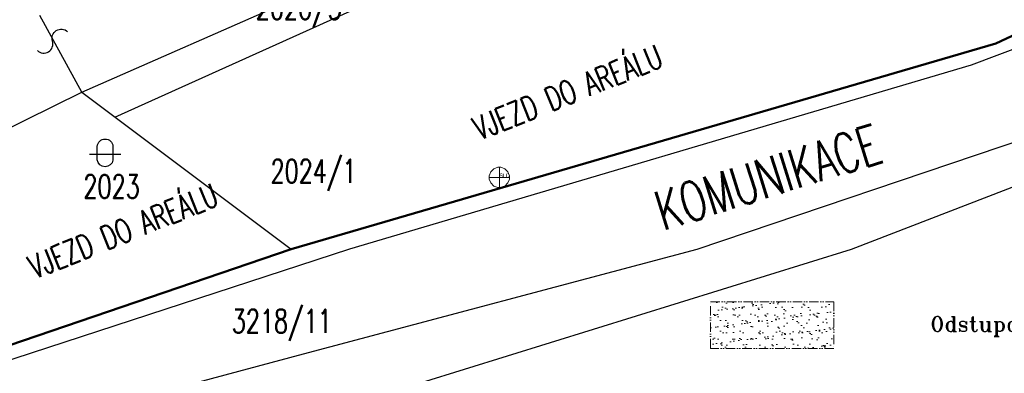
# Model space of a CAD drawing. Header units: millimetres. Extents: x 2886542 to 7567581, y -792623 to 134766.
# Tile 133 of 256: x 4506683 to 4569546, y -549694 to -527142. Entities that reach past the tile are written whole.
import ezdxf

# ---------------------------------------------------------------- set-up
doc = ezdxf.new("R2010")
doc.units = ezdxf.units.MM
doc.linetypes.add('ACAD_ISO12W100', pattern=[21, 12, -3, 0, -3, 0, -3])
doc.layers.add('IN_TEXT', color=7, linetype='Continuous')
doc.layers.add('KATASTR', color=7, linetype='Continuous')
doc.layers.add('Vrstva 18', color=7, linetype='Continuous', lineweight=0)
doc.layers.add('Vrstva 33', color=7, linetype='Continuous', lineweight=0)
doc.styles.add('KOTY', font='SIMPLEX.SHX', dxfattribs={"width": 0.7})
doc.styles.add('ROMANT', font='romant')
doc.styles.add('Style-cs_Working', font='cs_Working.shx')

# ---------------------------------------------------------------- blocks, each defined once
blk = doc.blocks.new('Z20001')
at = {"layer": 'Vrstva 33', "color": 6, "linetype": 'Continuous', "lineweight": 0}
for p, q in [((-0.35, 0.55), (-0.1, 0.65)), ((-0.1, 0.65), (0.1, 0.65)), ((0, 0.65), (0, -0.65)), ((0.1, 0.65), (0.35, 0.55)), ((-0.65, 0.1), (-0.55, 0.35)), ((-0.65, -0.1), (-0.65, 0.1)), ((-0.65, 0), (0.65, 0)), ((-0.55, 0.35), (-0.35, 0.55)), ((0.35, 0.55), (0.55, 0.35)), ((0.55, 0.35), (0.65, 0.1)), ((0.65, 0.1), (0.65, -0.1)), ((-0.55, -0.35), (-0.65, -0.1)), ((-0.35, -0.55), (-0.55, -0.35)), ((-0.1, -0.65), (-0.35, -0.55)), ((0.35, -0.55), (0.1, -0.65)), ((0.55, -0.35), (0.35, -0.55)), ((0.65, -0.1), (0.55, -0.35)), ((0.1, -0.65), (-0.1, -0.65))]:
    blk.add_line(p, q, dxfattribs=at)

msp = doc.modelspace()

# ---------------------------------------------------------------- hatches: boundary and pattern name
at = {"linetype": 'ACAD_ISO12W100', "lineweight": 0, "ltscale": 50}
h = msp.add_hatch(dxfattribs=at)
h.set_pattern_fill('AR-SAND', color=1, scale=16, style=0)
h.set_pattern_definition([(37.5, (-356256.45, 336067.4), (-25.6005, 783.06118), [0, -617.728, 0, -690.88, 0, -660.4]), (7.5, (-356256.4, 336067.4), (719.23725, 1146.92016), [0, -333.248, 0, -556.768, 0, -213.36]), (327.5, (-356756.3, 336067.4), (1265.58779, 2.2995), [0, -203.2, 0, -731.52, 0, -955.04]), (317.5, (-356756.3, 336067.4), (1221.69032, 356.68692), [0, -101.6, 0, -479.552, 0, -548.64])])
h.paths.add_polyline_path([(4550787.6, -545131.6), (4550787.6, -548103.3), (4558670.5, -548103.3), (4558670.5, -545131.6)])

# ---------------------------------------------------------------- linework, layer by layer
at = {"color": 5, "linetype": 'Continuous', "lineweight": 50}
msp.add_lwpolyline([(4563329.4, -452807.4), (4555608.1, -456853.8), (4565223.6, -482337.4), (4576541.2, -481218.8), (4581801.2, -493820.9), (4567190.2, -500362.9), (4578271.8, -524311.2), (4569010.9, -528652), (4524020.4, -541772.7), (4501480.4, -549445.5), (4481685, -555552.6), (4471071.3, -560120.6), (4452762.9, -573763.3), (4442686.1, -594273.5), (4441693.8, -596970.8)], dxfattribs=at)
at = {"color": 1, "linetype": 'ACAD_ISO12W100', "lineweight": 0, "ltscale": 50, "elevation": -7434.8}
msp.add_lwpolyline([(4550787.6, -545131.6), (4558670.5, -545131.6), (4558670.5, -548103.3), (4550787.6, -548103.3)], close=True, dxfattribs=at)
at = {"layer": 'KATASTR'}
for p, q in [((4510645.4, -531774.1), (4547914.5, -515390.9)), ((4512767.6, -533360.6), (4551631.2, -515825.4)), ((4569010.9, -528652), (4584174.3, -521576.9)), ((4510645.4, -531774.1), (4507972.9, -526877.2)), ((4524020.4, -541772.7), (4569010.9, -528652)), ((4570886.8, -528751), (4567424.2, -530043.9)), ((4567424.2, -530043.9), (4527735.4, -541772.7)), ((4490213.5, -541772.7), (4510645.4, -531774.1)), ((4510645.4, -531774.1), (4524020.4, -541772.7)), ((4549933.5, -541772.7), (4576857.5, -532686.4)), ((4559799.8, -541772.7), (4574402.6, -536136.6)), ((4524020.4, -541772.7), (4501480.4, -549445.5)), ((4527735.4, -541772.7), (4504720.3, -549294.6)), ((4512431.6, -556428.3), (4559799.8, -541772.7)), ((4524812.2, -548447.5), (4549933.5, -541772.7)), ((4512896.2, -551630.5), (4524812.2, -548447.5))]:
    msp.add_line(p, q, dxfattribs=at)
for points in [[(4507809.7, -529110.1, 0.7743875), (4508774.2, -528509.3, -0.7812922), (4509738, -527908.9)], [(4511639.2, -535223.8, -0.9407376), (4512636.1, -535223.8), (4512636.1, -536093.2, -0.8764223), (4511639.2, -536084.3), (4511639.2, -535223.8)]]:
    msp.add_lwpolyline(points, format="xyb", dxfattribs=at)
msp.add_lwpolyline([(4511140.5, -535722), (4513134.3, -535722)], dxfattribs=at)

# ---------------------------------------------------------------- block references
at = {"layer": 'Vrstva 33', "color": 6, "linetype": 'Continuous', "lineweight": 0, "xscale": 1000, "yscale": 1000, "zscale": 1000}
msp.add_blockref('Z20001', (4537306.6, -537202.7), dxfattribs=at)

# ---------------------------------------------------------------- texts
at = {"color": 7, "lineweight": 9, "insert": (4564826.2, -546075.6), "char_height": 947.916, "width": 2208316.912, "attachment_point": 1, "style": 'ROMANT'}
msp.add_mtext('Odstupová vzdálenost (I=18,5kW/m{\\fISOCPEUR|b0|i0|c238|p34;²})', dxfattribs=at)
at = {"layer": 'IN_TEXT', "attachment_point": 1, "style": 'KOTY'}
for s, insert, char_height, width, rotation in [('VJEZD DO AREÁLU', (4535456.3, -533463.5), 1500, 13833.422, 21.901808), ('KOMUNIKACE', (4547011.9, -538216.7), 2500, 15598.124, 17.404775), ('VJEZD DO AREÁLU', (4507079.7, -542302.3), 1500, 13833.422, 21.901808)]:
    msp.add_mtext(s, dxfattribs=dict(at, insert=insert, char_height=char_height, width=width, rotation=rotation))
at = {"layer": 'KATASTR', "char_height": 1500, "width": 486.766, "attachment_point": 1, "style": 'KOTY'}
for s, insert in [('2020/3', (4521758.4, -525632)), ('2024/1', (4522697.9, -536052.1)), ('2023', (4510750.9, -537025.9)), ('3218/11', (4520220, -545618))]:
    msp.add_mtext(s, dxfattribs=dict(at, insert=insert))
at = {"layer": 'Vrstva 18', "color": 4, "linetype": 'Continuous', "lineweight": 0, "style": 'Style-cs_Working'}
msp.add_text('SLD', height=250, dxfattribs=at).set_placement((4537306.6, -537202.7))

doc.saveas('drawing.dxf')
